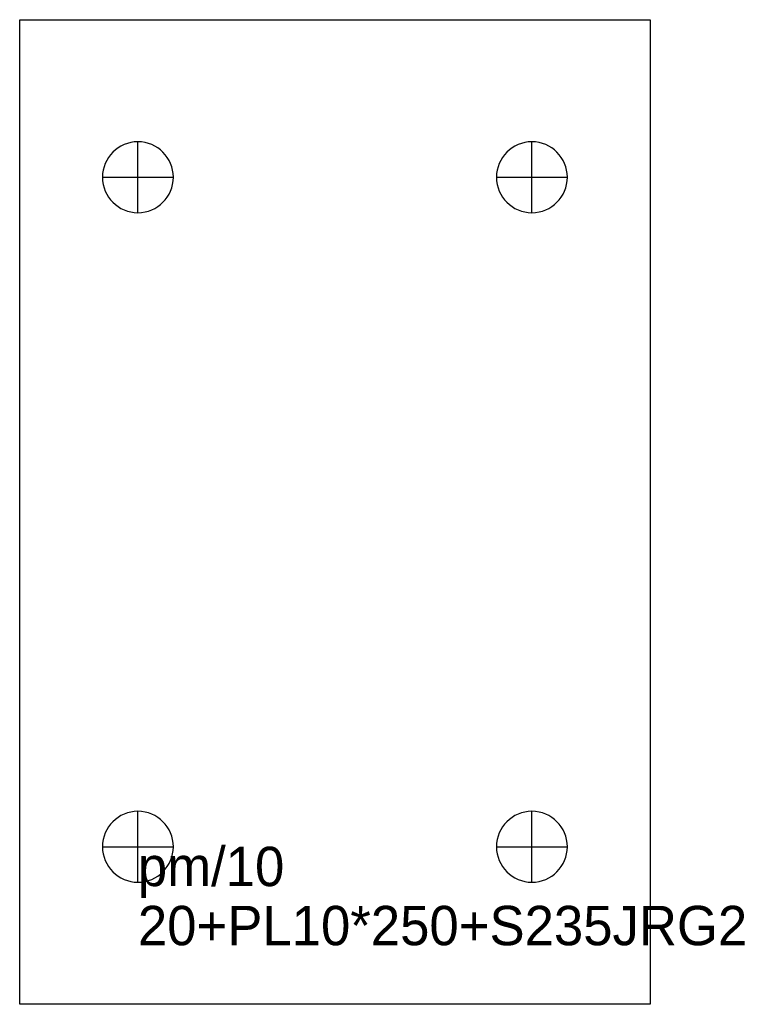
# Model space of a CAD drawing. Extents: x 0 to 184, y 0 to 250.
import ezdxf

# ---------------------------------------------------------------- set-up
doc = ezdxf.new("R2010")
doc.units = 0
for name, color, linetype in [('18', 7, 'CONTINUOUS'), ('CUT', 7, 'CONTINUOUS'), ('SCRIBE', 3, 'CONTINUOUS'), ('TEXT', 7, 'CONTINUOUS')]:
    doc.layers.add(name, color=color, linetype=linetype)

msp = doc.modelspace()

# ---------------------------------------------------------------- linework, layer by layer
at = {"layer": '18', "color": 7, "linetype": 'CONTINUOUS'}
for p, q in [((30, 201), (30, 219)), ((130, 201), (130, 219)), ((21, 210), (39, 210)), ((121, 210), (139, 210)), ((30, 31), (30, 49)), ((130, 31), (130, 49)), ((21, 40), (39, 40)), ((121, 40), (139, 40))]:
    msp.add_line(p, q, dxfattribs=at)
for points in [[(30, 219, 1), (30, 201, 1)], [(130, 219, 1), (130, 201, 1)], [(30, 49, 1), (30, 31, 1)], [(130, 49, 1), (130, 31, 1)]]:
    msp.add_lwpolyline(points, format="xyb", close=True, dxfattribs=at)
at = {"layer": 'CUT', "color": 7, "linetype": 'CONTINUOUS'}
msp.add_lwpolyline([(0, 0), (0, 250), (160, 250), (160, 0)], close=True, dxfattribs=at)

# ---------------------------------------------------------------- texts
at = {"layer": 'SCRIBE', "color": 3}
msp.add_text('pm/10', height=10, dxfattribs=at).set_placement((30, 30))
at = {"layer": 'TEXT', "color": 7}
msp.add_text('20+PL10*250+S235JRG2', height=10, dxfattribs=at).set_placement((30, 15))

doc.saveas('drawing.dxf')
